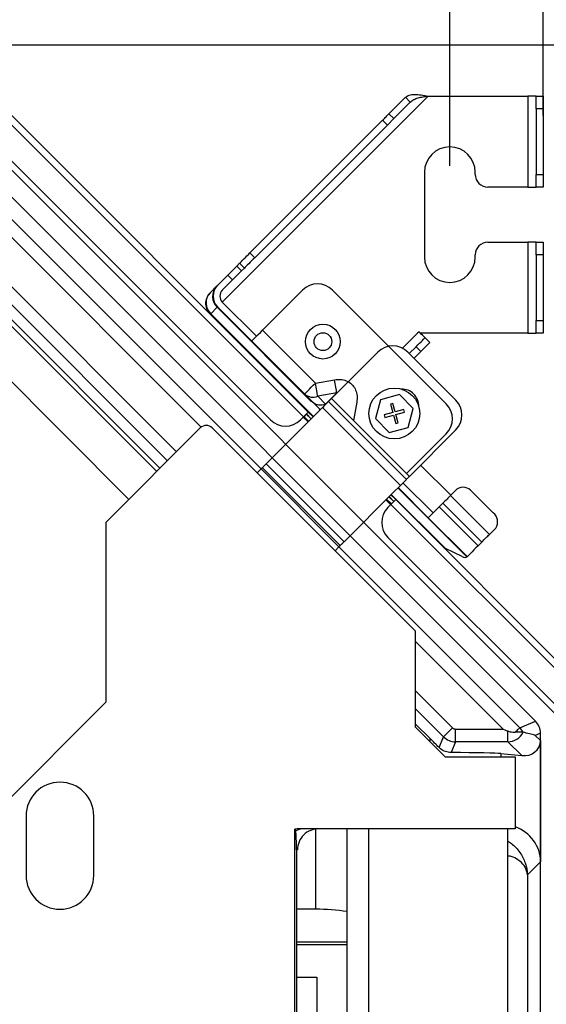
# Model space of a CAD drawing. Header units: millimetres. Extents: x 25 to 1935, y 715 to 2336.
# Tile 107 of 252: x 862 to 904, y 2019 to 2096. Entities that reach past the tile are written whole.
import ezdxf

# ---------------------------------------------------------------- set-up
doc = ezdxf.new("R2010")
doc.units = ezdxf.units.MM
doc.header["$LTSCALE"] = 2
doc.layers.get('0').update_dxf_attribs({"color": 2})
doc.styles.add('FS2312', font='simsun.ttf', dxfattribs={"width": 0.8})
doc.dimstyles.new('副本 STANDARD', dxfattribs={"dimtxt": 3.5, "dimasz": 3, "dimexe": 1.5, "dimexo": 0.5, "dimgap": 1.5, "dimtad": 1, "dimdec": 1, "dimlfac": 3, "dimdsep": 46, "dimtxsty": 'FS2312', "dimblk1": 'OPEN', "dimblk2": 'OPEN', "dimsah": 1, "dimcen": 0, "dimclrd": 4, "dimclre": 4, "dimclrt": 4, "dimadec": 0, "dimazin": 0, "dimtfac": 1, "dimtdec": 1, "dimtmove": 1, "dimatfit": 3, "dimldrblk": 'OPEN', "dimfxl": 1, "dimtolj": 1, "dimtzin": 0, "dimarcsym": 1})

# ---------------------------------------------------------------- blocks, each defined once
blk = doc.blocks.new('_OPEN')
at = {"color": 0}
for p, q in [((-0.966, 0.259), (0, 0)), ((0, 0), (-1, 0)), ((0, 0), (-0.966, -0.259))]:
    blk.add_line(p, q, dxfattribs=at)
blk = doc.blocks.new('*D111')
at = {"color": 4, "lineweight": -2, "transparency": 16777216}
for p, q in [((629.211, 2021.653), (629.211, 2133.745)), ((909.278, 2021.653), (909.278, 2133.745)), ((632.211, 2132.245), (906.278, 2132.245))]:
    blk.add_line(p, q, dxfattribs=at)
at = {"layer": 'Defpoints', "color": 0, "transparency": 16777216}
for p in [(909.278, 2132.245), (629.211, 2021.153), (909.278, 2021.153)]:
    blk.add_point(p, dxfattribs=at)
at = {"color": 4, "lineweight": -2, "transparency": 16777216, "xscale": 3, "yscale": 3, "zscale": 3, "rotation": 180}
blk.add_blockref('_OPEN', (629.211, 2132.245), dxfattribs=at)
at = {"color": 4, "lineweight": -2, "transparency": 16777216, "xscale": 3, "yscale": 3, "zscale": 3}
blk.add_blockref('_OPEN', (909.278, 2132.245), dxfattribs=at)
at = {"color": 4, "transparency": 16777216, "insert": (769.245, 2135.495), "char_height": 3.5, "attachment_point": 5, "style": 'FS2312'}
blk.add_mtext('\\A1;840', dxfattribs=at)
blk = doc.blocks.new('*D115')
at = {"color": 4, "lineweight": -2, "transparency": 16777216}
for p, q in [((642.612, 2084.544), (642.612, 2114.549)), ((895.944, 2084.51), (895.944, 2114.549)), ((645.612, 2113.049), (892.944, 2113.049))]:
    blk.add_line(p, q, dxfattribs=at)
at = {"layer": 'Defpoints', "color": 0, "transparency": 16777216}
for p in [(895.944, 2113.049), (642.612, 2084.044), (895.944, 2084.01)]:
    blk.add_point(p, dxfattribs=at)
at = {"color": 4, "lineweight": -2, "transparency": 16777216, "xscale": 3, "yscale": 3, "zscale": 3, "rotation": 180}
blk.add_blockref('_OPEN', (642.612, 2113.049), dxfattribs=at)
at = {"color": 4, "lineweight": -2, "transparency": 16777216, "xscale": 3, "yscale": 3, "zscale": 3}
blk.add_blockref('_OPEN', (895.944, 2113.049), dxfattribs=at)
at = {"color": 4, "transparency": 16777216, "insert": (769.278, 2116.299), "char_height": 3.5, "attachment_point": 5, "style": 'FS2312'}
blk.add_mtext('\\A1;760', dxfattribs=at)
blk = doc.blocks.new('*D116')
at = {"color": 4, "lineweight": -2, "transparency": 16777216}
for p, q in [((635.278, 2088.476), (635.278, 2122.743)), ((903.278, 2088.476), (903.278, 2122.743)), ((638.278, 2121.243), (900.278, 2121.243))]:
    blk.add_line(p, q, dxfattribs=at)
at = {"layer": 'Defpoints', "color": 0, "transparency": 16777216}
for p in [(903.278, 2121.243), (635.278, 2087.976), (903.278, 2087.976)]:
    blk.add_point(p, dxfattribs=at)
at = {"color": 4, "lineweight": -2, "transparency": 16777216, "xscale": 3, "yscale": 3, "zscale": 3, "rotation": 180}
blk.add_blockref('_OPEN', (635.278, 2121.243), dxfattribs=at)
at = {"color": 4, "lineweight": -2, "transparency": 16777216, "xscale": 3, "yscale": 3, "zscale": 3}
blk.add_blockref('_OPEN', (903.278, 2121.243), dxfattribs=at)
at = {"color": 4, "transparency": 16777216, "insert": (769.278, 2124.493), "char_height": 3.5, "attachment_point": 5, "style": 'FS2312'}
blk.add_mtext('\\A1;804', dxfattribs=at)
blk = doc.blocks.new('*D132')
at = {"color": 4, "lineweight": -2, "transparency": 16777216}
for p, q in [((854.244, 2094.044), (944.727, 2094.044)), ((943.227, 2091.044), (943.227, 1845.044)), ((908.706, 1842.044), (944.727, 1842.044))]:
    blk.add_line(p, q, dxfattribs=at)
at = {"layer": 'Defpoints', "color": 0, "transparency": 16777216}
for p in [(853.744, 2094.044), (908.206, 1842.044), (943.227, 1842.044)]:
    blk.add_point(p, dxfattribs=at)
at = {"color": 4, "lineweight": -2, "transparency": 16777216, "xscale": 3, "yscale": 3, "zscale": 3}
for p, rotation in [((943.227, 2094.044), 90), ((943.227, 1842.044), 270)]:
    blk.add_blockref('_OPEN', p, dxfattribs=dict(at, rotation=rotation))
at = {"color": 4, "transparency": 16777216, "insert": (939.977, 1968.044), "char_height": 3.5, "attachment_point": 5, "rotation": 90, "style": 'FS2312'}
blk.add_mtext('\\A1;756', dxfattribs=at)

msp = doc.modelspace()

# ---------------------------------------------------------------- linework, layer by layer
at = {"color": 2, "linetype": 'Continuous', "lineweight": 30}
for p, q in [((856.038, 2093.888), (884.794, 2065.132)), ((855.789, 2093.383), (884.417, 2064.755)), ((854.96, 2091.383), (881.824, 2064.519)), ((854.85, 2090.767), (906.001, 2039.616)), ((878.031, 2073.794), (894.247, 2090.01)), ((894.247, 2090.01), (902.078, 2090.01)), ((902.078, 2090.01), (902.078, 2082.844)), ((902.744, 2090.01), (902.078, 2090.01)), ((902.744, 2090.01), (903.278, 2090.01)), ((902.744, 2089.01), (902.744, 2090.01)), ((903.278, 2090.01), (903.278, 2089.01)), ((891.149, 2088.61), (892.451, 2089.911)), ((891.526, 2088.233), (892.828, 2089.534)), ((892.451, 2089.911), (892.828, 2089.534)), ((891.149, 2088.61), (891.526, 2088.233)), ((903.278, 2089.01), (902.744, 2089.01)), ((902.744, 2089.01), (902.744, 2083.844)), ((903.278, 2089.01), (903.278, 2083.844)), ((880.206, 2077.667), (890.649, 2088.11)), ((880.583, 2077.29), (891.026, 2087.733)), ((891.026, 2087.733), (890.649, 2088.11)), ((891.526, 2088.233), (891.026, 2087.733)), ((902.688, 2040.808), (856.042, 2087.453)), ((855.53, 2086.217), (881.083, 2060.664)), ((876.375, 2063.959), (855.424, 2084.909)), ((893.944, 2084.01), (893.944, 2077.344)), ((897.944, 2083.844), (897.944, 2084.01)), ((902.744, 2083.844), (903.278, 2083.844)), ((902.744, 2082.844), (902.744, 2083.844)), ((903.278, 2083.844), (903.278, 2082.844)), ((902.078, 2082.844), (898.944, 2082.844)), ((902.078, 2082.844), (902.744, 2082.844)), ((903.278, 2082.844), (902.744, 2082.844)), ((855.522, 2080.921), (874.424, 2062.018)), ((853.245, 2080.088), (872.869, 2060.464)), ((873.717, 2061.311), (854.815, 2080.214)), ((873.119, 2060.713), (854.68, 2079.152)), ((898.944, 2078.51), (902.078, 2078.51)), ((902.078, 2078.51), (902.078, 2071.344)), ((902.744, 2078.51), (902.078, 2078.51)), ((902.744, 2078.51), (903.278, 2078.51)), ((902.744, 2077.51), (902.744, 2078.51)), ((903.278, 2078.51), (903.278, 2077.51)), ((880.206, 2077.667), (880.583, 2077.29)), ((879.162, 2076.623), (879.39, 2076.85)), ((879.767, 2076.473), (879.39, 2076.85)), ((897.944, 2077.344), (897.944, 2077.51)), ((903.278, 2077.51), (902.744, 2077.51)), ((902.744, 2077.51), (902.744, 2072.344)), ((903.278, 2077.51), (903.278, 2072.344)), ((879.54, 2076.246), (878.832, 2075.539)), ((879.162, 2076.623), (879.54, 2076.246)), ((879.54, 2076.246), (879.767, 2076.473)), ((870.673, 2058.267), (853.245, 2075.695)), ((878.455, 2075.916), (877.654, 2075.114)), ((878.031, 2074.737), (878.832, 2075.539)), ((878.832, 2075.539), (878.455, 2075.916)), ((877.065, 2074.525), (877.577, 2075.038)), ((884.348, 2074.737), (881.19, 2071.579)), ((895.662, 2065.781), (886.705, 2074.737)), ((880.718, 2071.107), (878.031, 2073.794)), ((877.627, 2073.39), (877.114, 2072.878)), ((885.062, 2065.955), (877.627, 2073.39)), ((880.341, 2070.73), (877.654, 2073.417)), ((877.114, 2072.878), (877.081, 2072.845)), ((885.206, 2064.786), (877.114, 2072.878)), ((902.744, 2072.344), (903.278, 2072.344)), ((902.744, 2071.344), (902.744, 2072.344)), ((903.278, 2072.344), (903.278, 2071.344)), ((885.356, 2067.413), (881.19, 2071.579)), ((893.517, 2071.461), (893.399, 2071.344)), ((884.507, 2066.564), (880.341, 2070.73)), ((893.399, 2071.344), (892.219, 2070.163)), ((902.078, 2071.344), (893.634, 2071.344)), ((893.988, 2070.99), (894.365, 2070.613)), ((902.078, 2071.344), (902.744, 2071.344)), ((903.278, 2071.344), (902.744, 2071.344)), ((890.279, 2069.859), (886.625, 2066.206)), ((896.407, 2066.088), (892.636, 2069.859)), ((893.281, 2070.283), (892.747, 2069.748)), ((893.658, 2069.905), (893.124, 2069.371)), ((893.658, 2069.905), (893.281, 2070.283)), ((894.365, 2070.613), (893.658, 2069.905)), ((885.356, 2067.413), (886.854, 2067.685)), ((885.12, 2065.951), (884.507, 2066.564)), ((887.041, 2066.659), (885.543, 2066.386)), ((885.543, 2066.386), (886.155, 2065.774)), ((887.041, 2066.659), (886.155, 2065.774)), ((886.625, 2066.206), (892.754, 2060.078)), ((887.108, 2066.688), (887.041, 2066.659)), ((890.486, 2066.115), (890.087, 2064.628)), ((891.973, 2066.513), (890.486, 2066.115)), ((893.061, 2065.425), (891.973, 2066.513)), ((885.329, 2064.909), (885.918, 2065.499)), ((885.918, 2065.499), (892.047, 2059.37)), ((892.518, 2059.842), (886.39, 2065.97)), ((888.61, 2065.93), (888.347, 2064.485)), ((891.464, 2065.825), (891.271, 2065.773)), ((891.271, 2065.773), (891.452, 2065.097)), ((891.645, 2065.149), (891.464, 2065.825)), ((892.321, 2065.33), (891.645, 2065.149)), ((892.373, 2065.137), (892.321, 2065.33)), ((892.663, 2063.938), (893.061, 2065.425)), ((885.329, 2064.909), (881.487, 2061.067)), ((884.181, 2064.519), (884.417, 2064.755)), ((884.778, 2064.358), (884.399, 2064.737)), ((884.451, 2064.789), (884.83, 2064.41)), ((884.639, 2064.977), (885.018, 2064.599)), ((884.653, 2064.991), (885.031, 2064.612)), ((884.794, 2065.132), (885.173, 2064.753)), ((890.087, 2064.628), (891.176, 2063.539)), ((891.452, 2065.097), (890.776, 2064.916)), ((890.776, 2064.916), (890.827, 2064.723)), ((890.827, 2064.723), (891.504, 2064.904)), ((891.504, 2064.904), (891.685, 2064.228)), ((891.697, 2064.956), (892.373, 2065.137)), ((891.878, 2064.28), (891.697, 2064.956)), ((868.878, 2056.472), (876.299, 2063.893)), ((893.245, 2047.894), (877.244, 2063.895)), ((891.176, 2063.539), (892.663, 2063.938)), ((891.685, 2064.228), (891.878, 2064.28)), ((892.754, 2060.078), (896.407, 2063.731)), ((892.535, 2060.297), (895.662, 2063.424)), ((880.779, 2060.359), (881.079, 2060.659)), ((881.079, 2060.659), (887.207, 2054.531)), ((887.309, 2054.633), (881.181, 2060.761)), ((887.309, 2054.633), (881.181, 2060.761)), ((881.181, 2060.761), (881.181, 2060.761)), ((881.487, 2061.067), (887.615, 2054.939)), ((893.642, 2060.965), (896.015, 2058.592)), ((892.518, 2059.842), (892.047, 2059.37)), ((891.457, 2058.781), (892.047, 2059.37)), ((897.283, 2053.733), (891.846, 2059.17)), ((894.247, 2056.824), (891.874, 2059.198)), ((894.625, 2057.201), (892.251, 2059.575)), ((896.491, 2059.067), (895.996, 2058.572)), ((887.615, 2054.939), (891.457, 2058.781)), ((891.285, 2057.851), (890.906, 2058.23)), ((891.34, 2057.907), (890.961, 2058.285)), ((891.529, 2058.095), (891.15, 2058.474)), ((891.16, 2058.484), (891.538, 2058.105)), ((891.301, 2058.625), (891.68, 2058.246)), ((891.303, 2057.869), (891.68, 2058.246)), ((895.59, 2054.401), (891.334, 2058.658)), ((891.68, 2058.246), (909.122, 2040.804)), ((899.06, 2055.508), (895.996, 2058.572)), ((899.348, 2057.21), (897.698, 2058.86)), ((891.303, 2057.869), (891.067, 2057.633)), ((891.303, 2057.869), (908.617, 2040.555)), ((895.096, 2057.672), (895.396, 2057.972)), ((898.16, 2054.608), (895.096, 2057.672)), ((898.46, 2054.908), (895.396, 2057.972)), ((897.312, 2053.76), (894.247, 2056.824)), ((868.878, 2042.33), (868.878, 2056.472)), ((899.06, 2055.508), (899.555, 2056.003)), ((891.067, 2055.276), (906.617, 2039.726)), ((887.207, 2054.531), (886.907, 2054.231)), ((887.212, 2054.536), (901.451, 2040.296)), ((887.309, 2054.633), (887.309, 2054.633)), ((896.913, 2053.775), (895.59, 2054.401)), ((898.46, 2054.908), (898.16, 2054.608)), ((897.283, 2053.733), (897.296, 2053.745)), ((893.245, 2040.351), (893.245, 2047.894)), ((900.143, 2040.19), (893.245, 2047.089)), ((893.245, 2043.198), (896.155, 2040.288)), ((860.494, 2033.946), (868.878, 2042.33)), ((895.448, 2039.581), (893.245, 2041.784)), ((894.386, 2039.446), (893.245, 2040.587)), ((901.451, 2040.296), (902.688, 2040.808)), ((893.245, 2040.351), (895.585, 2038.011)), ((896.391, 2039.19), (896.391, 2040.19)), ((896.391, 2040.19), (900.143, 2040.19)), ((900.509, 2039.19), (900.509, 2040.039)), ((901.707, 2039.938), (901.707, 2039.938)), ((903.078, 2039.865), (902.669, 2039.696)), ((902.669, 2039.696), (903.078, 2039.287)), ((903.078, 1889.344), (903.078, 2039.865)), ((894.386, 2039.21), (894.386, 2039.446)), ((895.097, 2038.734), (895.448, 2039.581)), ((896.391, 2039.19), (896.038, 2038.34)), ((900.509, 2039.19), (896.391, 2039.19)), ((901.598, 2038.101), (900.509, 2039.19)), ((903.078, 2039.287), (903.078, 2029.734)), ((899.966, 2038.262), (901.598, 2038.101)), ((899.966, 2038.262), (899.966, 2038.011)), ((895.585, 2038.011), (901.078, 2038.011)), ((901.078, 2038.011), (901.078, 2032.344)), ((862.578, 2033.344), (862.578, 2028.677)), ((867.911, 2028.677), (867.911, 2033.344)), ((883.746, 1975.011), (883.746, 2032.31)), ((901.078, 2032.344), (884.081, 2032.344)), ((885.385, 2026.011), (885.385, 2032.326)), ((887.865, 2000.677), (887.865, 2032.344)), ((889.531, 2032.344), (889.531, 2001.161)), ((900.49, 2032.344), (900.49, 1992.344)), ((883.865, 2030.677), (883.865, 1995.677)), ((883.945, 2030.677), (883.865, 2030.677)), ((903.078, 2029.734), (902.049, 2028.705)), ((902.049, 2028.705), (902.049, 1888.483)), ((885.385, 2026.011), (883.865, 2026.011)), ((883.865, 2023.442), (887.865, 2023.442)), ((887.865, 2023.206), (883.865, 2023.206)), ((883.865, 2020.677), (885.479, 2020.677)), ((885.479, 2020.677), (885.479, 2010.677))]:
    msp.add_line(p, q, dxfattribs=at)
at = {"color": 2, "linetype": 'Continuous', "lineweight": 30, "flags": 128}
for points in [[(890.649, 2088.11), (890.719, 2088.179), (890.787, 2088.248), (890.855, 2088.315), (890.92, 2088.38), (890.983, 2088.443), (891.042, 2088.503), (891.098, 2088.558), (891.149, 2088.61)], [(879.39, 2076.85), (879.458, 2076.919), (879.54, 2077), (879.632, 2077.093), (879.735, 2077.195), (879.845, 2077.306), (879.962, 2077.423), (880.083, 2077.544), (880.206, 2077.667)], [(880.583, 2077.29), (880.46, 2077.166), (880.339, 2077.046), (880.223, 2076.929), (880.112, 2076.818), (880.009, 2076.716), (879.917, 2076.623), (879.835, 2076.542), (879.767, 2076.473)], [(878.455, 2075.916), (878.593, 2076.054), (878.726, 2076.186), (878.848, 2076.309), (878.955, 2076.416), (879.043, 2076.504), (879.109, 2076.569), (879.149, 2076.609), (879.162, 2076.623)], [(877.654, 2073.417), (877.654, 2073.417), (877.652, 2073.416), (877.65, 2073.413), (877.647, 2073.41), (877.643, 2073.407), (877.638, 2073.402), (877.633, 2073.396), (877.627, 2073.39)], [(880.341, 2070.73), (880.357, 2070.747), (880.406, 2070.795), (880.484, 2070.873), (880.59, 2070.979), (880.718, 2071.107), (880.865, 2071.254), (881.024, 2071.413), (881.19, 2071.579)], [(893.988, 2070.99), (893.979, 2070.999), (893.952, 2071.026), (893.909, 2071.069), (893.85, 2071.128), (893.779, 2071.199), (893.697, 2071.281), (893.609, 2071.369), (893.517, 2071.461)], [(893.281, 2070.283), (893.419, 2070.42), (893.552, 2070.553), (893.674, 2070.675), (893.781, 2070.783), (893.869, 2070.87), (893.934, 2070.936), (893.975, 2070.976), (893.988, 2070.99)], [(887.041, 2066.659), (887.025, 2066.745), (887.007, 2066.847), (886.986, 2066.963), (886.962, 2067.092), (886.937, 2067.231), (886.91, 2067.378), (886.882, 2067.53), (886.854, 2067.685)], [(884.507, 2066.564), (884.524, 2066.58), (884.572, 2066.629), (884.65, 2066.707), (884.756, 2066.813), (884.884, 2066.941), (885.031, 2067.088), (885.19, 2067.247), (885.356, 2067.413)], [(885.543, 2066.386), (885.527, 2066.472), (885.509, 2066.574), (885.487, 2066.69), (885.464, 2066.819), (885.439, 2066.958), (885.412, 2067.105), (885.384, 2067.257), (885.356, 2067.413)], [(886.625, 2066.206), (886.579, 2066.16), (886.535, 2066.116), (886.494, 2066.075), (886.459, 2066.039), (886.429, 2066.01), (886.408, 2065.988), (886.394, 2065.975), (886.39, 2065.97)], [(885.918, 2065.499), (886.01, 2065.591), (886.099, 2065.679), (886.18, 2065.761), (886.252, 2065.832), (886.31, 2065.891), (886.354, 2065.934), (886.381, 2065.961), (886.39, 2065.97)], [(884.794, 2065.132), (884.787, 2065.125), (884.765, 2065.103), (884.731, 2065.068), (884.684, 2065.022), (884.627, 2064.964), (884.561, 2064.899), (884.491, 2064.828), (884.417, 2064.755)], [(881.181, 2060.761), (881.172, 2060.753), (881.162, 2060.742), (881.15, 2060.731), (881.138, 2060.718), (881.124, 2060.704), (881.109, 2060.69), (881.094, 2060.674), (881.079, 2060.659)], [(881.181, 2060.761), (881.207, 2060.787), (881.237, 2060.817), (881.272, 2060.852), (881.31, 2060.891), (881.352, 2060.932), (881.396, 2060.976), (881.441, 2061.021), (881.487, 2061.067)], [(892.518, 2059.842), (892.522, 2059.846), (892.536, 2059.86), (892.558, 2059.882), (892.587, 2059.911), (892.623, 2059.947), (892.663, 2059.987), (892.708, 2060.032), (892.754, 2060.078)], [(895.996, 2058.572), (895.934, 2058.51), (895.867, 2058.444), (895.796, 2058.372), (895.72, 2058.297), (895.642, 2058.218), (895.561, 2058.138), (895.479, 2058.055), (895.396, 2057.972)], [(894.247, 2056.824), (894.264, 2056.84), (894.312, 2056.889), (894.39, 2056.967), (894.496, 2057.072), (894.625, 2057.201), (894.771, 2057.348), (894.93, 2057.507), (895.096, 2057.672)], [(898.46, 2054.908), (898.543, 2054.991), (898.625, 2055.074), (898.706, 2055.154), (898.785, 2055.233), (898.86, 2055.308), (898.931, 2055.379), (898.998, 2055.446), (899.06, 2055.508)], [(887.207, 2054.531), (887.222, 2054.546), (887.237, 2054.561), (887.252, 2054.576), (887.266, 2054.59), (887.279, 2054.603), (887.29, 2054.614), (887.3, 2054.624), (887.309, 2054.633)], [(887.615, 2054.939), (887.569, 2054.893), (887.524, 2054.848), (887.48, 2054.804), (887.439, 2054.762), (887.4, 2054.724), (887.365, 2054.689), (887.335, 2054.659), (887.309, 2054.633)], [(898.16, 2054.608), (897.995, 2054.443), (897.835, 2054.284), (897.689, 2054.137), (897.56, 2054.008), (897.455, 2053.903), (897.376, 2053.824), (897.328, 2053.776), (897.312, 2053.76)], [(897.312, 2053.76), (897.311, 2053.76), (897.311, 2053.759), (897.309, 2053.758), (897.308, 2053.756), (897.306, 2053.754), (897.303, 2053.751), (897.3, 2053.748), (897.296, 2053.745)], [(895.448, 2039.581), (895.464, 2039.596), (895.505, 2039.638), (895.571, 2039.704), (895.659, 2039.792), (895.766, 2039.899), (895.887, 2040.02), (896.018, 2040.151), (896.155, 2040.288)], [(900.143, 2040.19), (900.266, 2040.139), (900.388, 2040.089), (900.509, 2040.039)], [(901.094, 2039.938), (901.17, 2040.015), (901.24, 2040.084), (901.301, 2040.145), (901.353, 2040.197), (901.394, 2040.238), (901.425, 2040.269), (901.444, 2040.288), (901.451, 2040.296)]]:
    msp.add_lwpolyline(points, dxfattribs=at)
at = {"color": 2, "linetype": 'Continuous', "lineweight": 30}
for centre, radius in [((885.951, 2070.683), 1.367), ((885.951, 2070.683), 0.7), ((891.574, 2065.026), 2)]:
    msp.add_circle(centre, radius, dxfattribs=at)
for centre, radius, start, end in [((895.944, 2084.01), 2, 0, 180), ((898.944, 2083.844), 1, 180, 270), ((898.944, 2077.51), 1, 90, 180), ((895.944, 2077.344), 2, 180, 0), ((877.913, 2073.677), 1.2, 135, 213.62524), ((877.915, 2073.726), 1.167, 136.77035, 226.6666), ((878.427, 2074.238), 1.167, 136.76994, 226.66701), ((878.503, 2074.266), 1.2, 135, 225), ((878.503, 2074.266), 0.667, 135, 225), ((885.526, 2073.559), 1.667, 45, 135), ((891.457, 2068.681), 1.667, 45, 135), ((892.163, 2065.616), 1.333, 358.43254, 91.56746), ((885.164, 2067.285), 0.975, 227.66168, 292.87322), ((895.229, 2064.909), 1.667, 315, 45), ((885.776, 2066.672), 0.975, 227.66168, 292.87322), ((894.483, 2064.602), 1.667, 315, 45), ((883.003, 2065.698), 1.667, 225, 315), ((896.985, 2058.324), 0.893, 36.95139, 123.57754), ((892.246, 2056.455), 1.667, 135, 225), ((898.811, 2056.497), 0.893, 326.42192, 53.04915), ((896.104, 2055.486), 1.2, 236.37476, 244.65382), ((865.245, 2033.344), 2.667, 360, 180), ((884.541, 2030.679), 1.665, 90.00126, 115.70381), ((884.541, 2030.715), 1.629, 90.01336, 116.30337), ((883.804, 2032.175), 0.0156, 2.36961, 16.98032), ((865.245, 2028.677), 2.667, 180, 0), ((885.385, 2009.344), 16.667, 81.44281, 90)]:
    msp.add_arc(centre, radius, start, end, dxfattribs=at)
for centre, major_axis, ratio, start_param, end_param in [((876.77, 2063.422), (-0.473, -0.473), 0.996195, 3.141593, 4.712389), ((896.591, 2054.454), (0.707, -0.707), 0.357143, 5.497787, 6.22686), ((901.745, 2039.865), (1.232, 0.51), 0.999822, 5.890549, 6.675821), ((896.391, 2040.523), (-0.128, -0.308), 0.999822, 5.890549, 6.675821), ((900.509, 2040.523), (0.943, 0.943), 0.999848, 3.927143, 5.043328), ((900.509, 2039.353), (-0.51, 1.232), 0.999911, 4.774005, 5.105025), ((901.336, 2039.696), (2.309, -0.459), 0.132878, 0.981855, 1.436107), ((894.386, 2039.306), (-5.666, 5.668), 0.012341, 4.598883, 4.724733), ((896.391, 2040.523), (1.232, -0.51), 0.999911, 4.319753, 5.105025), ((901.598, 2039.434), (1.381, -0.616), 0.862813, 5.079999, 6.650491), ((894.386, 2038.245), (5.667, 0), 0.017455, 0.174533, 1.274883), ((884.081, 2030.677), (-1.668, 0), 0.999391, 4.712389, 4.914244), ((883.627, 2030.677), (0, 1.667), 0.265698, 5.834817, 6.009495), ((883.784, 2030.677), (0, 1.667), 0.048627, 4.712389, 5.82944), ((885.633, 2030.677), (1.688, 0), 0.987453, 1.570796, 3.141593), ((899.378, 2029.367), (3.453, 1.54), 0.862813, 5.91588, 7.009251)]:
    msp.add_ellipse(centre, major_axis=major_axis, ratio=ratio, start_param=start_param, end_param=end_param, dxfattribs=at)
for points, knots in [([(892.451, 2089.911), (892.542, 2089.977), (892.726, 2090.11), (893.159, 2090.15), (893.676, 2090.107), (894.057, 2090.043), (894.247, 2090.01)], [0, 0, 0, 0, 0.2500019, 0.4999997, 0.7500003, 1, 1, 1, 1]), ([(892.828, 2089.534), (892.914, 2089.606), (893.086, 2089.75), (893.432, 2089.878), (893.825, 2089.959), (894.106, 2089.993), (894.247, 2090.01)], [0, 0, 0, 0, 0.249999, 0.5, 0.750002, 1, 1, 1, 1]), ([(886.854, 2067.685), (887.05, 2067.705), (887.41, 2067.74), (887.919, 2067.576), (888.304, 2067.28), (888.55, 2066.877), (888.663, 2066.414), (888.628, 2066.096), (888.61, 2065.93)], [0, 0, 0, 0, 0.197696, 0.362336, 0.527596, 0.678455, 0.831493, 1, 1, 1, 1]), ([(885.745, 2065.326), (885.707, 2065.364), (885.563, 2065.508), (885.336, 2065.735), (885.194, 2065.877), (885.12, 2065.951)], [0, 0, 0, 0, 0.148239, 0.553636, 1, 1, 1, 1]), ([(900.509, 2040.039), (900.571, 2040.017), (900.764, 2039.949), (900.961, 2039.943), (901.094, 2039.938)], [0, 0, 0, 0, 0.323908, 1, 1, 1, 1]), ([(901.707, 2039.938), (901.694, 2039.938), (901.668, 2039.938), (901.503, 2039.938), (901.3, 2039.938), (901.15, 2039.938), (901.094, 2039.938)], [0, 0, 0, 0, 0.276408, 0.552675, 0.83274, 1, 1, 1, 1]), ([(896.038, 2038.34), (895.891, 2038.355), (895.597, 2038.384), (895.281, 2038.562), (895.133, 2038.7), (895.097, 2038.734)], [0, 0, 0, 0, 0.429034, 0.858564, 1, 1, 1, 1]), ([(900.49, 2031.379), (900.59, 2031.317), (900.98, 2031.074), (901.485, 2030.503), (901.829, 2029.846), (901.965, 2029.367), (902.011, 2029.13), (902.031, 2028.978), (902.04, 2028.881), (902.044, 2028.818), (902.046, 2028.778), (902.048, 2028.745), (902.048, 2028.722), (902.049, 2028.708), (902.049, 2028.705)], [0, 0, 0, 0, 0.100498, 0.390676, 0.681085, 0.796964, 0.869812, 0.91629, 0.946114, 0.965296, 0.977646, 0.9856, 0.997466, 1, 1, 1, 1]), ([(902.049, 2028.705), (902.049, 2028.707), (902.048, 2028.714), (902.044, 2028.778), (902.008, 2029.03), (901.829, 2029.462), (901.375, 2029.889), (900.912, 2030.159), (900.582, 2030.189), (900.49, 2030.198)], [0, 0, 0, 0, 0.002097, 0.011387, 0.099111, 0.391623, 0.68397, 0.911889, 1, 1, 1, 1])]:
    msp.add_open_spline(points, degree=3, knots=knots, dxfattribs=at)

# ---------------------------------------------------------------- dimensions: what is measured, and where the dimension line sits
dim = msp.add_linear_dim(base=(909.278, 2132.245), p1=(629.211, 2021.153), p2=(909.278, 2021.153), dimstyle='副本 STANDARD', override={"dimdec": 0})
dim.commit()
dim.dimension.update_dxf_attribs({"geometry": '*D111', "text_midpoint": (769.245, 2135.495)})
for base, p1, p2, picture, middle in [((903.278, 2121.243), (635.278, 2087.976), (903.278, 2087.976), '*D116', (769.278, 2124.493)), ((895.944, 2113.049), (642.612, 2084.044), (895.944, 2084.01), '*D115', (769.278, 2116.299))]:
    dim = msp.add_linear_dim(base=base, p1=p1, p2=p2, dimstyle='副本 STANDARD')
    dim.commit()
    dim.dimension.update_dxf_attribs({"geometry": picture, "text_midpoint": middle})
dim = msp.add_linear_dim(base=(943.227, 1842.044), p1=(853.744, 2094.044), p2=(908.206, 1842.044), angle=90, dimstyle='副本 STANDARD')
dim.commit()
dim.dimension.update_dxf_attribs({"geometry": '*D132', "text_midpoint": (939.977, 1968.044)})

doc.saveas('drawing.dxf')
